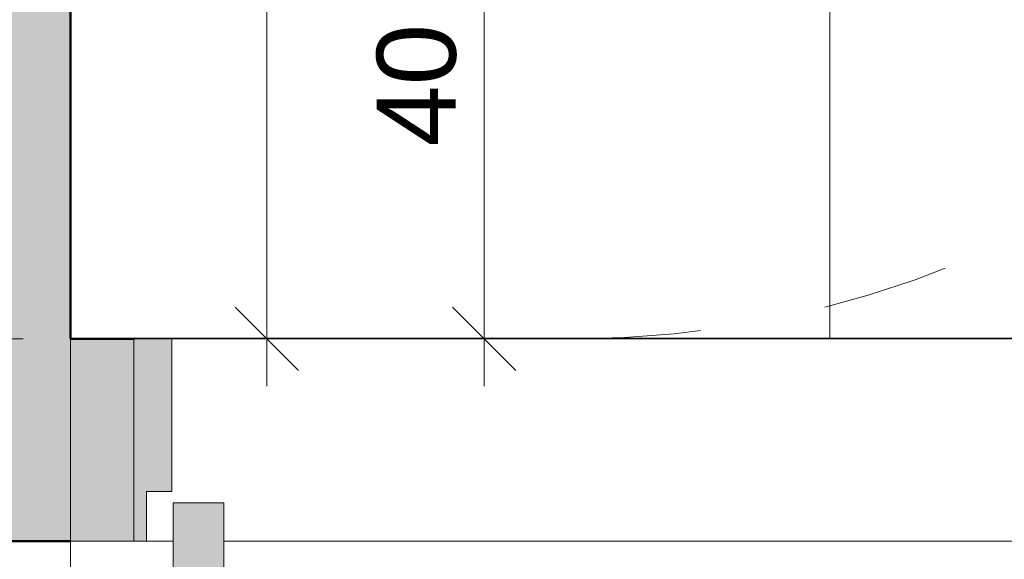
# Model space of a CAD drawing. Header units: metres. Extents: x -0.3 to 27.4, y -15.2 to 9.8.
# Tile 3 of 32: x 11.417 to 12.195, y -14.289 to -13.863. Entities that reach past the tile are written whole.
import ezdxf

# ---------------------------------------------------------------- set-up
doc = ezdxf.new("R2010")
doc.units = ezdxf.units.M
doc.linetypes.add('Projeção', pattern=[0.00396875, 0.00238125, -0.0015875])
for name, color, linetype, lineweight in [('A-ANNO-DIMS', 7, 'Continuous', 9), ('A-ANNO-DIMS-25', 7, 'Continuous', 9), ('A-DETL-GENF', 7, 'Continuous', 5), ('A-DOOR', 7, 'Continuous', 5), ('A-FLOR-OVHD', 7, 'Projeção', 5), ('A-FLOR-PATT', 7, 'Continuous', 5), ('A-WALL-PATT', 7, 'Continuous', 5), ('I-WALL', 7, 'Continuous', 5)]:
    doc.layers.add(name, color=color, linetype=linetype, lineweight=lineweight)
doc.layers.add('A-DETL', color=7, linetype='Continuous', lineweight=5, true_color=0x00a600)
doc.styles.add('Arial_5', font='arial.ttf', dxfattribs={"height": 0.0625})
doc.dimstyles.new('Com_linha__ref__contínua__-_Cor_Vermelha_Arial_2_5mm', dxfattribs={"dimscale": 0.3048, "dimtxt": 0.06376621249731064, "dimasz": 0.1640419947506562, "dimexe": 0.1230314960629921, "dimexo": 0.1230314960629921, "dimgap": 0.01230314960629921, "dimtad": 1, "dimdec": 1, "dimlfac": 100, "dimrnd": 0.09999999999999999, "dimdsep": 46, "dimtxsty": 'Arial_5', "dimblk1": 'OBLIQUE', "dimblk2": 'OBLIQUE', "dimsah": 1, "dimcen": 0.09, "dimdle": 0.1230314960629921, "dimazin": 0, "dimtfac": 1, "dimtdec": 4, "dimtix": 1, "dimtmove": 0, "dimatfit": 3, "dimfxl": 1, "dimtvp": 1, "dimtolj": 1, "dimtzin": 0, "dimarcsym": 2})

# ---------------------------------------------------------------- blocks, each defined once
blk = doc.blocks.new('PORTA DE GIRO L_057-ELEV_50')
at = {"layer": 'A-DOOR'}
blk.add_line((0.419999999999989, -0.07999999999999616), (-0.4200000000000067, -0.07999999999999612), dxfattribs=at)
blk = doc.blocks.new('Linha de interrupção - Linha de interrupção-V3-ELEV_5')
at = {"layer": 'A-DETL-GENF'}
for p, q in [((-2.574293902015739, -4.585265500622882e-15), (-2.785300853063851, -4.585265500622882e-15)), ((-2.543193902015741, -4.585265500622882e-15), (-2.564293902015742, -4.585265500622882e-15)), ((-1.684293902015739, -4.585265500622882e-15), (-2.503193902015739, -4.585265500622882e-15))]:
    blk.add_line(p, q, dxfattribs=at)
blk = doc.blocks.new('DIMBLOCK8-ELEV_5')
at = {"layer": 'A-ANNO-DIMS-25', "color": 242, "true_color": 0xbd2b2e, "transparency": 16777216}
for p, q in [((11.78366288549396, -13.71504159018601), (11.75866288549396, -13.69004159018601)), ((11.78366288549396, -13.71504159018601), (11.74616288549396, -13.71504159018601)), ((11.78366288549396, -13.71504159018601), (11.78366288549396, -14.15254159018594)), ((11.78366288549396, -13.71504159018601), (11.80866288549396, -13.74004159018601)), ((11.78366288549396, -13.71504159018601), (12.73923211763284, -13.71504159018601)), ((11.78366288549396, -14.11504159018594), (11.75866288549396, -14.09004159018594)), ((11.78366288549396, -14.11504159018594), (11.78151822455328, -14.11504159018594)), ((11.78366288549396, -14.11504159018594), (11.80866288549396, -14.14004159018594)), ((11.78366288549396, -14.11504159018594), (11.82116288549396, -14.11504159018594))]:
    blk.add_line(p, q, dxfattribs=at)
at = {"layer": 'A-ANNO-DIMS-25', "color": 0, "transparency": 16777216, "insert": (11.69877353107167, -13.96311150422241), "char_height": 0.0625, "width": 0.115367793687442, "attachment_point": 1, "rotation": 90, "line_spacing_factor": 0.9417779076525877, "style": 'Arial_5'}
blk.add_mtext('40', dxfattribs=at)
blk = doc.blocks.new('_Oblique')
at = {"color": 0, "linetype": 'ByBlock', "lineweight": -2}
blk.add_line((-0.5, -0.5), (0.5, 0.5), dxfattribs=at)
blk = doc.blocks.new('DIMBLOCK10-ELEV_5')
at = {"layer": 'A-ANNO-DIMS-25', "color": 242, "true_color": 0xbd2b2e, "transparency": 16777216}
for p, q in [((11.61188612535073, -13.31504159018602), (11.58688612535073, -13.29004159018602)), ((11.61188612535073, -13.31504159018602), (11.57438612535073, -13.31504159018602)), ((11.61188612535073, -13.31504159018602), (11.61188612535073, -14.15254159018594)), ((11.61188612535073, -13.31504159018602), (11.63688612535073, -13.34004159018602)), ((11.61188612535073, -13.31504159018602), (12.56917995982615, -13.31504159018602)), ((11.61188612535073, -14.11504159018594), (11.58688612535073, -14.09004159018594)), ((11.61188612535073, -14.11504159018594), (11.60974146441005, -14.11504159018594)), ((11.61188612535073, -14.11504159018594), (11.63688612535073, -14.14004159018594)), ((11.61188612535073, -14.11504159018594), (11.64938612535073, -14.11504159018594))]:
    blk.add_line(p, q, dxfattribs=at)
at = {"layer": 'A-ANNO-DIMS-25', "color": 0, "transparency": 16777216, "insert": (11.52699677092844, -13.76311150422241), "char_height": 0.0625, "width": 0.115367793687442, "attachment_point": 1, "rotation": 90, "line_spacing_factor": 0.9417779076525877, "style": 'Arial_5'}
blk.add_mtext('80', dxfattribs=at)
blk = doc.blocks.new('DIMBLOCK11-ELEV_5')
at = {"layer": 'A-ANNO-DIMS-25', "color": 242, "true_color": 0xbd2b2e, "transparency": 16777216}
for p, q in [((11.07402532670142, -11.99504159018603), (11.04902532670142, -11.97004159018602)), ((11.07402532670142, -11.99504159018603), (11.03652532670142, -11.99504159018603)), ((11.07402532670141, -14.15254159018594), (11.07402532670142, -11.99504159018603)), ((11.07402532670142, -11.99504159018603), (11.09902532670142, -12.02004159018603)), ((11.07402532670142, -11.99504159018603), (11.2586507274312, -11.99504159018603)), ((11.07402532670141, -14.11504159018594), (11.04902532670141, -14.09004159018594)), ((11.07402532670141, -14.11504159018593), (11.03652532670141, -14.11504159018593)), ((11.07402532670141, -14.11504159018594), (11.09902532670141, -14.14004159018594)), ((11.07402532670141, -14.11504159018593), (11.41927995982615, -14.11504159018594))]:
    blk.add_line(p, q, dxfattribs=at)
at = {"layer": 'A-ANNO-DIMS-25', "color": 0, "transparency": 16777216, "insert": (10.98913597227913, -13.12714646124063), "char_height": 0.0625, "width": 0.173051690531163, "attachment_point": 1, "rotation": 90, "line_spacing_factor": 0.9417779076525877, "style": 'Arial_5'}
blk.add_mtext('212', dxfattribs=at)
blk = doc.blocks.new('DIMBLOCK15-ELEV_5')
at = {"layer": 'A-ANNO-DIMS-25', "color": 242, "true_color": 0xbd2b2e, "transparency": 16777216}
for p, q in [((12.40677995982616, -14.62727680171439), (12.40677995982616, -14.27293396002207)), ((11.50677995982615, -14.62727680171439), (11.50677995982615, -14.39228222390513)), ((11.50677995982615, -14.62727680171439), (11.53177995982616, -14.60227680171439)), ((12.40677995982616, -14.62727680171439), (12.43177995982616, -14.60227680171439)), ((11.50677995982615, -14.62727680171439), (11.48177995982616, -14.65227680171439)), ((11.50677995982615, -14.62727680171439), (12.44427995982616, -14.62727680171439)), ((11.50677995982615, -14.62727680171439), (11.50677995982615, -14.66477680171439)), ((12.40677995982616, -14.62727680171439), (12.38177995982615, -14.65227680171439)), ((12.40677995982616, -14.62727680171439), (12.40677995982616, -14.66477680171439))]:
    blk.add_line(p, q, dxfattribs=at)
at = {"layer": 'A-ANNO-DIMS-25', "color": 0, "transparency": 16777216, "insert": (11.90871004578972, -14.5423874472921), "char_height": 0.0625, "width": 0.115367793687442, "attachment_point": 1, "line_spacing_factor": 0.9417779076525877, "style": 'Arial_5'}
blk.add_mtext('90', dxfattribs=at)
blk = doc.blocks.new('DIMBLOCK16-ELEV_5')
at = {"layer": 'A-ANNO-DIMS-25', "color": 242, "true_color": 0xbd2b2e, "transparency": 16777216}
for p, q in [((11.45677995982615, -15.18777190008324), (11.45677995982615, -14.10129935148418)), ((12.40677995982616, -15.18777190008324), (12.40677995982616, -14.53429670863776)), ((11.45677995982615, -15.18777190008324), (11.48177995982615, -15.16277190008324)), ((12.40677995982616, -15.18777190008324), (12.43177995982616, -15.16277190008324)), ((11.41927995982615, -15.18777190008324), (12.44427995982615, -15.18777190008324)), ((11.45677995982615, -15.18777190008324), (11.43177995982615, -15.21277190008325)), ((11.45677995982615, -15.18777190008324), (11.45677995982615, -15.22527190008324)), ((12.40677995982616, -15.18777190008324), (12.38177995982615, -15.21277190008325)), ((12.40677995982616, -15.18777190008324), (12.40677995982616, -15.22527190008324))]:
    blk.add_line(p, q, dxfattribs=at)
at = {"layer": 'A-ANNO-DIMS-25', "color": 0, "transparency": 16777216, "insert": (11.88371004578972, -15.10288254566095), "char_height": 0.0625, "width": 0.115367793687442, "attachment_point": 1, "line_spacing_factor": 0.9417779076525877, "style": 'Arial_5'}
blk.add_mtext('95', dxfattribs=at)
blk = doc.blocks.new('DIMBLOCK17-ELEV_5')
at = {"layer": 'A-ANNO-DIMS-25', "color": 242, "true_color": 0xbd2b2e, "transparency": 16777216}
for p, q in [((10.874425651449, -11.35754159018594), (10.87442565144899, -14.15254159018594)), ((10.874425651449, -11.39504159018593), (10.849425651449, -11.37004159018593)), ((10.874425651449, -11.39504159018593), (10.836925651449, -11.39504159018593)), ((10.874425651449, -11.39504159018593), (10.899425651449, -11.42004159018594)), ((10.874425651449, -11.39504159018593), (11.2586507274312, -11.39504159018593)), ((10.87442565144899, -14.11504159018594), (10.84942565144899, -14.09004159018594)), ((10.87442565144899, -14.11504159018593), (10.83692565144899, -14.11504159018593)), ((10.87442565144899, -14.11504159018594), (10.89942565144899, -14.14004159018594)), ((10.87442565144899, -14.11504159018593), (11.41927995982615, -14.11504159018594))]:
    blk.add_line(p, q, dxfattribs=at)
at = {"layer": 'A-ANNO-DIMS-25', "color": 0, "transparency": 16777216, "insert": (10.7895362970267, -12.82714646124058), "char_height": 0.0625, "width": 0.173051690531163, "attachment_point": 1, "rotation": 90, "line_spacing_factor": 0.9417779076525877, "style": 'Arial_5'}
blk.add_mtext('272', dxfattribs=at)

msp = doc.modelspace()

# ---------------------------------------------------------------- hatches: boundary and pattern name
at = {"layer": 'A-DETL-GENF', "true_color": 0xffffff}
h = msp.add_hatch(color=7, dxfattribs=at)
h.paths.add_polyline_path([(11.53787995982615, -15.12917371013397), (11.57787995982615, -15.12917371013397), (11.57787995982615, -14.24472028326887), (11.53787995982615, -14.24472028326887), (11.53787995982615, -15.08917371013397)])
h.paths.add_polyline_path([(12.39677995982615, -14.27504159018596), (12.40677995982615, -14.27504159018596), (12.40677995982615, -14.11504159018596), (12.37677995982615, -14.11504159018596), (12.37677995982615, -14.24504159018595), (12.39677995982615, -14.24504159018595)])
h.paths.add_polyline_path([(11.50677995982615, -14.27504159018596), (11.51677995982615, -14.27504159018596), (11.51677995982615, -14.2357804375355), (11.53677995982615, -14.2357804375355), (11.53677995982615, -14.11504159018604), (11.50677995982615, -14.11504159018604), (11.50677995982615, -14.2357804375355)])
at = {"layer": 'A-FLOR-PATT', "true_color": 0x787878}
h = msp.add_hatch(dxfattribs=at)
h.set_pattern_fill('FP_2', color=8, style=0, pattern_type=2)
h.set_pattern_definition([(270, (12.05636809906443, -12.915), (0.6, 3.673940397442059e-17), []), (0, (12.05636809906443, -12.915), (0, 0.6), [])])
h.paths.add_polyline_path([(11.45677995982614, -14.11504159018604), (12.60667995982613, -14.11504159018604), (12.60667995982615, -13.31504159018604), (13.05667995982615, -13.31504159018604), (13.05667995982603, -13.05354159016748), (13.04820720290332, -13.05309755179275), (13.04619750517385, -13.05226510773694), (13.04546190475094, -13.05099101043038), (13.04536506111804, -13.05025541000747), (13.04367995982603, -13.0328602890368), (13.04187995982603, -13.0310602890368), (13.04187995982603, -13.03004159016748), (13.02467995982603, -13.03004159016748), (13.00759790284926, -13.02779269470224), (12.99167995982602, -13.02119926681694), (12.97801091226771, -13.01071063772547), (12.96752228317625, -12.99704159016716), (12.96091805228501, -12.98104159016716), (12.95867995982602, -12.96404159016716), (12.95867995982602, -12.89921974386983), (12.9446919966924, -12.89921974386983), (12.93674031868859, -12.89837374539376), (12.92914464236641, -12.89587362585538), (12.92224503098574, -12.89183131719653), (12.91635038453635, -12.88642779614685), (12.91172461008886, -12.87990498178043), (12.90913241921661, -12.87422538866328), (12.90751063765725, -12.86819653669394), (12.90539652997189, -12.8526671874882), (12.85667995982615, -12.8526671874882), (12.85667995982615, -12.84177918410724), (12.84416031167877, -12.84565409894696), (12.75574427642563, -12.87746639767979), (12.72362778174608, -12.88774352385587), (12.6871214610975, -12.89547069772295), (12.64984256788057, -12.89711532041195), (12.62186366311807, -12.89452592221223), (12.59462493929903, -12.88905754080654), (12.56812639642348, -12.88071017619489), (12.54236803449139, -12.86948382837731), (12.52042251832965, -12.85693669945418), (12.50016038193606, -12.84230401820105), (12.4815816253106, -12.8255857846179), (12.46468624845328, -12.80678199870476), (12.446943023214, -12.77891334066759), (12.43575861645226, -12.74782647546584), (12.43167995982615, -12.71504159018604), (12.43575861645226, -12.68225670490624), (12.446943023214, -12.65116983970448), (12.46468624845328, -12.62330118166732), (12.4815816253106, -12.60449739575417), (12.50016038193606, -12.58777916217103), (12.52042251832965, -12.5731464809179), (12.54236803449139, -12.56059935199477), (12.56812639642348, -12.54937300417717), (12.59462493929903, -12.54102563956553), (12.62186366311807, -12.53555725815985), (12.64984256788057, -12.53296785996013), (12.6871214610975, -12.53461248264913), (12.72362778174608, -12.54233965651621), (12.75574427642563, -12.55261678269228), (12.84415755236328, -12.58442816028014), (12.85667995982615, -12.58830397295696), (12.85667995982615, -12.57596588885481), (12.90559394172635, -12.57596588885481), (12.90751063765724, -12.56188664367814), (12.90913241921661, -12.5558577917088), (12.91172461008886, -12.55017819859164), (12.91635038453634, -12.54365538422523), (12.92224503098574, -12.53825186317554), (12.9291446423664, -12.53420955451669), (12.93674031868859, -12.53170943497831), (12.9446919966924, -12.53086343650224), (12.95867995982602, -12.53086343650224), (12.95867995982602, -12.36204159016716), (12.96092885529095, -12.3449595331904), (12.96752228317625, -12.32904159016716), (12.97801091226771, -12.31537254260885), (12.99167995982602, -12.30488391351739), (13.00767995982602, -12.29827968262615), (13.02467995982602, -12.29604159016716), (13.04187995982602, -12.29604159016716), (13.04187995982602, -12.29502289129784), (13.043680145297, -12.29322097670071), (13.0450125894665, -12.27653625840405), (13.04468096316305, -12.27533460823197), (13.04461731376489, -12.26604159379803), (13.04370417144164, -12.26604159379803), (13.04220992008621, -12.26501378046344), (13.04184434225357, -12.26404153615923), (13.04168095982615, -12.25538195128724), (13.04168095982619, -12.25139158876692), (12.98355499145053, -12.25117521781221), (12.97366970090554, -12.24953171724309), (12.96582143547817, -12.24756426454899), (12.95884470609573, -12.24348519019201), (12.9550308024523, -12.24111928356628), (12.94753885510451, -12.24066302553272), (12.94295356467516, -12.23850723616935), (12.94002537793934, -12.23607768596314), (12.9378235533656, -12.23320821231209), (12.93622514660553, -12.22934931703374), (12.93567995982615, -12.22520821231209), (12.93575922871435, -12.21225062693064), (12.93570473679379, -12.18579381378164), (12.93567995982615, -12.15676950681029), (12.93567995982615, -11.90938851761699), (12.89526080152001, -11.90903450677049), (12.89148488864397, -11.91483308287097), (12.88660564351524, -11.91961244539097), (12.8808626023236, -11.9231379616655), (12.87453770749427, -11.92523655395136), (12.86794146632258, -11.92580519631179), (12.85979441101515, -11.92542998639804), (12.85270515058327, -11.92418165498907), (12.84611238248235, -11.92116263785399), (12.84039924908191, -11.91654838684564), (12.83589777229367, -11.91060706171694), (12.83286955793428, -11.90368394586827), (12.83149059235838, -11.89618138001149), (12.83184101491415, -11.88853537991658), (12.83390046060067, -11.88119029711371), (12.83754924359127, -11.87457299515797), (12.84168645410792, -11.87004159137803), (12.25652671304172, -11.87002616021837), (12.24567944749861, -11.86870184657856), (12.2366833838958, -11.86577277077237), (12.22839911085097, -11.8612000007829), (12.22119731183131, -11.8552376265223), (12.21510990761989, -11.84782010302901), (12.21029447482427, -11.83853314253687), (12.20764412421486, -11.82979610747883), (12.20668338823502, -11.81870666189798), (12.20668338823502, -11.53004159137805), (12.20802313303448, -11.51903765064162), (12.21048941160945, -11.51090741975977), (12.21515848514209, -11.50220388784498), (12.22218079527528, -11.4939864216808), (12.22978236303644, -11.48799908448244), (12.23819183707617, -11.48365267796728), (12.24692887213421, -11.48100232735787), (12.25668338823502, -11.48004159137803), (12.34170574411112, -11.48004159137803), (12.34170574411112, -11.46699756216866), (12.33628985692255, -11.46699756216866), (12.33628985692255, -11.4039054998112), (12.33443338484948, -11.4039054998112), (12.33443338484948, -11.39504159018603), (12.24617775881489, -11.39504159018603), (12.24574043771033, -11.40347236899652), (12.24491326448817, -11.40538971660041), (12.24436603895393, -11.40584094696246), (12.24303532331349, -11.40630282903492), (12.22578692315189, -11.40800209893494), (12.22546257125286, -11.40984159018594), (12.22268787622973, -11.40984159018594), (12.22272152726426, -11.47702902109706), (12.22204236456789, -11.48148802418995), (12.22057310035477, -11.4850278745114), (12.21802778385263, -11.48834022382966), (12.2147105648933, -11.49088115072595), (12.21048941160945, -11.49252379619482), (12.20673232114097, -11.49302046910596), (12.20258022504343, -11.49247306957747), (12.1987200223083, -11.49087260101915), (12.19540682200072, -11.48832813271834), (12.19286549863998, -11.48501306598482), (12.19120163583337, -11.48064381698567), (12.19072376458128, -11.47701192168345), (12.19068787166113, -11.40984159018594), (12.18789734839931, -11.40984159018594), (12.18737149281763, -11.40798268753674), (12.17033666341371, -11.40634167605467), (12.16845774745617, -11.40543057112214), (12.16803114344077, -11.40486393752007), (12.1676285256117, -11.40351410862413), (12.16717995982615, -11.39504159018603), (11.45677995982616, -11.39504159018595), (11.45677995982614, -13.69341880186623)])
h.paths.add_polyline_path([(11.59066497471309, -13.71156976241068), (11.58688695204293, -13.71107237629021), (11.58336639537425, -13.70961411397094), (11.58034322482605, -13.70729435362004), (11.57802346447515, -13.70427118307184), (11.57656520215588, -13.70075062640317), (11.57606781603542, -13.696972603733), (11.57606781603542, -13.66616171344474), (11.54993041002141, -13.67493643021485), (11.54993041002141, -13.34523218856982), (11.52686748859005, -13.31719080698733), (11.52056116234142, -13.29234970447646), (11.53152417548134, -13.24359266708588), (11.54225860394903, -13.23845344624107), (11.5486190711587, -13.24763276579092), (11.55825928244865, -13.16522114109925), (11.57606781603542, -13.16522114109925), (11.57606781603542, -13.13358230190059), (11.57656520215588, -13.12980427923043), (11.57823821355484, -13.12600385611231), (11.58034322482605, -13.12326055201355), (11.58336639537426, -13.12094079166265), (11.58688695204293, -13.11948252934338), (11.59066497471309, -13.11898514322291), (11.59525156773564, -13.11981745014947), (11.59796355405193, -13.12094079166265), (11.60098672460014, -13.12326055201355), (11.60330648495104, -13.12628372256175), (11.60476474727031, -13.12980427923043), (11.60526213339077, -13.13358230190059), (11.60526213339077, -13.33292785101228), (11.62207815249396, -13.34936286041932), (11.62457273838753, -13.34792153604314), (11.62457273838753, -12.97911066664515), (11.59515702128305, -12.97911066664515), (11.59882712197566, -13.06174039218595), (11.59862624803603, -13.06411409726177), (11.5973686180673, -13.06760021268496), (11.59515702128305, -13.07072183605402), (11.59241937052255, -13.07303229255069), (11.5890650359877, -13.07460806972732), (11.58541715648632, -13.07526198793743), (11.58172432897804, -13.07494948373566), (11.57823821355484, -13.07369185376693), (11.57519638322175, -13.07157480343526), (11.57280613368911, -13.06874260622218), (11.57123035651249, -13.06538827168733), (11.5705150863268, -13.06042126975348), (11.56673335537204, -12.97911066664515), (11.56396919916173, -12.97911066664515), (11.56551443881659, -12.94527702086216), (11.63452489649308, -12.94875998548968), (11.62446607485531, -12.7489410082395), (11.61643730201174, -12.7370063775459), (11.6171497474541, -12.64252869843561), (11.67880009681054, -12.64500227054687), (11.68950329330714, -12.63846385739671), (11.68491219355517, -12.58957020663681), (11.700795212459, -12.5328701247), (11.7138142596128, -12.52033048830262), (11.72483962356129, -12.51992629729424), (11.74245241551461, -12.53334016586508), (11.75758118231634, -12.55260092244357), (11.7745791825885, -12.60856705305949), (11.77169107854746, -12.66775785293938), (11.795710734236, -12.72428619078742), (11.80356460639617, -12.78097687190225), (11.79206908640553, -12.84335808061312), (11.79351188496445, -12.84720890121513), (11.79351188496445, -12.91601770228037), (11.78854845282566, -12.97362192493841), (11.82521245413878, -13.05820124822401), (11.8769355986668, -13.0584933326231), (11.88535742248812, -13.00891251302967), (11.89021087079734, -12.95980804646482), (11.90017933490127, -12.92636046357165), (11.90364546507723, -12.92445749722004), (11.90784131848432, -12.80892639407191), (11.91384410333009, -12.74859715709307), (11.91865249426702, -12.73575204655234), (11.91490286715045, -12.68627844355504), (11.91535638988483, -12.65457006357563), (11.91892554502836, -12.64699174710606), (11.94103525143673, -12.64564120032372), (11.93947774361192, -12.64268329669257), (11.94025229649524, -12.61466821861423), (11.95761111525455, -12.56059327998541), (11.97286159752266, -12.53904624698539), (11.9874750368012, -12.53522033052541), (12.00980901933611, -12.54802075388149), (12.02620580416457, -12.57705243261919), (12.03214144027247, -12.62346626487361), (12.03071944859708, -12.64016294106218), (12.0814411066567, -12.63706466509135), (12.07854329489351, -12.68142820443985), (12.08066075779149, -12.74467890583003), (12.07904909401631, -12.7454725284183), (12.06879475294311, -12.94917550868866), (12.10960440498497, -12.94917550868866), (12.10960440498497, -12.94561205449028), (12.11008813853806, -12.941937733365), (12.11150637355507, -12.9385138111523), (12.11376245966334, -12.93557362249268), (12.11670264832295, -12.93331753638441), (12.12012657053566, -12.9318993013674), (12.12380089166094, -12.93141556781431), (12.12747521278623, -12.9318993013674), (12.13089913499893, -12.93331753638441), (12.13383932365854, -12.93557362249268), (12.13609540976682, -12.9385138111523), (12.13751364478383, -12.941937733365), (12.13799737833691, -12.94561205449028), (12.13799737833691, -12.94917550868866), (12.14510082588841, -12.94917550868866), (12.14488810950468, -12.97911066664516), (12.13751364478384, -13.06589360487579), (12.13609540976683, -13.06931752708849), (12.13383932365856, -13.07225771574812), (12.13089913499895, -13.0745138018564), (12.12747521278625, -13.07593203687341), (12.12380089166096, -13.0764157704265), (12.12012657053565, -13.07593203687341), (12.11670264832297, -13.07451380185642), (12.11376245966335, -13.07225771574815), (12.11150637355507, -13.06931752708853), (12.11008813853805, -13.06589360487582), (12.10960440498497, -13.0622192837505), (12.10960440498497, -12.97911066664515), (12.07876782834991, -12.97911066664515), (12.07876782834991, -13.32970545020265), (12.10797076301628, -13.34171854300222), (12.10797076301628, -13.130518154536), (12.10846814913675, -13.12674013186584), (12.10992641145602, -13.12321957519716), (12.11224617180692, -13.12019640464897), (12.11526934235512, -13.11787664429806), (12.1187898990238, -13.1164183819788), (12.12256792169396, -13.11592099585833), (12.12634594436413, -13.1164183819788), (12.1298665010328, -13.11787664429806), (12.13288967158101, -13.12019640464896), (12.13520943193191, -13.12321957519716), (12.13666769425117, -13.12674013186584), (12.13716508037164, -13.130518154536), (12.13716508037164, -13.16440122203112), (12.16269284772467, -13.16440122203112), (12.17817020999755, -13.21672009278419), (12.18652785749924, -13.23455379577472), (12.19553515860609, -13.25079227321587), (12.20474893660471, -13.2510445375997), (12.21117267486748, -13.29681819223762), (12.19342979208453, -13.33291141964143), (12.19620631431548, -13.3475482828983), (12.18229247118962, -13.42975239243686), (12.17040870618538, -13.44611638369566), (12.16789126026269, -13.44718913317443), (12.16789126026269, -13.67778914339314), (12.13716508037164, -13.66614432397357), (12.13716508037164, -13.69390845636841), (12.13666769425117, -13.69768647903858), (12.13520943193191, -13.70120703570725), (12.13288967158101, -13.70423020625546), (12.1298665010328, -13.70654996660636), (12.12634594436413, -13.70800822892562), (12.12256792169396, -13.70850561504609), (12.1187898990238, -13.70800822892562), (12.11526934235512, -13.70654996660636), (12.11224617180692, -13.70423020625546), (12.10992641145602, -13.70120703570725), (12.10846814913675, -13.69768647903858), (12.10797076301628, -13.69341880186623), (12.10797076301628, -13.44081794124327), (12.07454202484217, -13.42944788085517), (12.0808844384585, -13.49961535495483), (12.0808844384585, -13.60879296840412), (12.05283299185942, -13.60879296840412), (12.05283299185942, -13.49961535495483), (12.05668013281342, -13.45583673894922), (11.9972147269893, -13.47327882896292), (11.92400698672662, -13.48611204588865), (11.84955465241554, -13.49022373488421), (11.74501031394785, -13.47890839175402), (11.67446823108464, -13.4542362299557), (11.65055249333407, -13.45883112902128), (11.65055249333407, -13.49961535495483), (11.6562925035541, -13.49961535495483), (11.6562925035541, -13.60879296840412), (11.62824105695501, -13.60879296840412), (11.62824105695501, -13.49961535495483), (11.63597047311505, -13.46163275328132), (11.62707214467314, -13.46334237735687), (11.60526213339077, -13.45654752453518), (11.60526213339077, -13.696972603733), (11.60476474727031, -13.70075062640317), (11.60330648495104, -13.70427118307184), (11.60098672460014, -13.70729435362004), (11.59796355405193, -13.70961411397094), (11.59444299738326, -13.71107237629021)])
h.paths.add_polyline_path([(13.05317995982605, -13.16004159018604), (13.05317995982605, -13.15654159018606), (13.04397995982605, -13.15654159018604), (13.04397995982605, -13.14604159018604), (13.03863715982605, -13.14604159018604), (13.03863715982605, -13.15204157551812), (13.02912995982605, -13.15275960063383), (13.01962275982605, -13.15204157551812), (13.01962275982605, -13.14604159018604), (13.00717995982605, -13.14604159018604), (13.00717995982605, -13.14254159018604), (13.00962995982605, -13.14254159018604), (13.00962995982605, -13.14054159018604), (13.01007995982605, -13.13957656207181), (13.01007995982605, -13.13091362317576), (12.36753061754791, -13.13091362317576), (12.36375590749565, -13.13045531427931), (12.36017754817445, -13.12909824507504), (12.35702793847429, -13.1269242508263), (12.3544901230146, -13.12405967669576), (12.35271159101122, -13.12067100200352), (12.35179570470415, -13.11695516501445), (12.35179569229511, -13.11312811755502), (12.35271159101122, -13.10941220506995), (12.3544901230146, -13.10602352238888), (12.35702793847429, -13.1031589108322), (12.36017754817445, -13.10098492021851), (12.36375590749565, -13.0996278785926), (12.3675550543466, -13.09916659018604), (13.01007995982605, -13.09916659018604), (13.01007995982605, -13.09068425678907), (13.00962995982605, -13.09004159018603), (13.00962995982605, -13.08754159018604), (13.00717995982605, -13.08754159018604), (13.00717995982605, -13.08404159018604), (13.02094667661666, -13.08399664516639), (13.01962275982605, -13.08374157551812), (13.01984991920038, -13.07704157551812), (13.02094667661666, -13.07704157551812), (13.02179361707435, -13.07476223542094), (13.02288162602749, -13.07414736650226), (13.02412995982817, -13.07404460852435), (13.02412995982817, -13.07284159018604), (13.02562995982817, -13.07134159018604), (13.03262995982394, -13.07134159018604), (13.03412995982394, -13.07284159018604), (13.03412995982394, -13.07408829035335), (13.03537829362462, -13.07414736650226), (13.03656167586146, -13.07487407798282), (13.03687453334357, -13.07524096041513), (13.03738704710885, -13.07704157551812), (13.03863715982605, -13.07704157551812), (13.03863715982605, -13.08374157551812), (13.03863715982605, -13.08403018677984), (13.04398462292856, -13.08403018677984), (13.04398462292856, -13.07354159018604), (13.05317995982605, -13.07354159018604), (13.05317995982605, -13.07004159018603), (13.05662323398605, -13.07004159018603), (13.05662323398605, -13.16004159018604)])
h.paths.add_polyline_path([(13.04187995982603, -12.99804159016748), (13.04187995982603, -12.99702116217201), (13.043680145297, -12.99522097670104), (13.04573990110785, -12.97634232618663), (13.04672811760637, -12.97535410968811), (13.04807804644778, -12.97499239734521), (13.05667995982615, -12.97454159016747), (13.05667995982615, -12.35154159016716), (13.04672811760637, -12.35072907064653), (13.04573990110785, -12.34974085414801), (13.04537818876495, -12.34839092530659), (13.043680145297, -12.3308622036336), (13.04187995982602, -12.32906201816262), (13.04187995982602, -12.32804159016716), (13.02467995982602, -12.32804159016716), (13.01588011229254, -12.32920011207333), (13.00767995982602, -12.33259672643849), (13.00063832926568, -12.33799995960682), (12.99523509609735, -12.34504159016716), (12.9918384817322, -12.35324174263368), (12.99067995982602, -12.36204159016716), (12.99067995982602, -12.53086343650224), (13.02744455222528, -12.53086343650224), (13.03468770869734, -12.5318170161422), (13.04143725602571, -12.53461277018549), (13.04723322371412, -12.53906017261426), (13.0516806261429, -12.54485614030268), (13.05447638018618, -12.55160568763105), (13.05542995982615, -12.55884884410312), (13.05542995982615, -12.87123433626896), (13.05447638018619, -12.87847749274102), (13.0516806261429, -12.88522704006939), (13.04723322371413, -12.89102300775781), (13.04143725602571, -12.89547041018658), (13.03468770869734, -12.89826616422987), (13.02744455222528, -12.89921974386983), (12.99067995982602, -12.89921974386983), (12.99067995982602, -12.96404159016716), (12.9918384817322, -12.97284143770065), (12.99529806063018, -12.98112364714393), (13.00063832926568, -12.98808322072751), (13.00767995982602, -12.99348645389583), (13.01588011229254, -12.99688306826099), (13.02467995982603, -12.99804159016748), (13.04085953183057, -12.99804159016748)])
h.paths.add_polyline_path([(13.05667995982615, -12.21129966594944), (13.05667979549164, -11.9350398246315), (13.03527263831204, -11.9335428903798), (13.03343198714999, -11.93294482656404), (13.0320875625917, -11.9315526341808), (13.03155410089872, -11.92969223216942), (13.03095416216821, -11.91506564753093), (13.03022839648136, -11.91380858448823), (13.02895280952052, -11.91303071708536), (13.02827964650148, -11.91289986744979), (13.00442161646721, -11.91110673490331), (13.00199184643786, -11.90979151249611), (12.98960380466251, -11.90979151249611), (12.98933621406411, -11.92703971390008), (12.98901838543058, -11.92745393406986), (12.98760418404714, -11.92803974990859), (12.97960544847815, -11.92777196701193), (12.97860541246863, -11.92603970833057), (12.97860541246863, -11.90976447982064), (12.96767995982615, -11.90979151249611), (12.96767876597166, -12.20923704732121), (13.04170732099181, -12.20920821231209), (13.04222354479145, -12.20729338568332), (13.0436541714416, -12.20640353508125), (13.04463096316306, -12.20640353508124), (13.04490738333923, -12.19432851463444), (13.04494782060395, -12.19367339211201), (13.0466160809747, -12.19234420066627), (13.04797421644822, -12.19172819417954), (13.05662995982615, -12.19172819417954), (13.05662995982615, -12.21129966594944)])
h.paths.add_polyline_path([(12.89630290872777, -11.88103763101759), (12.93567995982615, -11.8806932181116), (12.93567995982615, -11.59108321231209), (12.93658273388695, -11.57987747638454), (12.93839572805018, -11.57103192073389), (12.94060020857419, -11.56379602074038), (12.94517629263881, -11.55295575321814), (12.95389532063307, -11.53991611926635), (12.96098913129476, -11.53208322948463), (12.97217077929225, -11.52296899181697), (12.97989585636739, -11.51882549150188), (12.99262560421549, -11.51328670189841), (12.99786596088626, -11.51184136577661), (13.0055518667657, -11.51022490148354), (13.01755496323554, -11.50920819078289), (13.04174005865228, -11.50920819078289), (13.04206849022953, -11.50799557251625), (13.04184025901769, -11.50782829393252), (13.04222354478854, -11.50690296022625), (13.0436541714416, -11.50631037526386), (13.04463096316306, -11.50631037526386), (13.04463096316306, -11.49497828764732), (13.04619061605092, -11.49237382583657), (13.04797421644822, -11.49163503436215), (13.05662995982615, -11.49163503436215), (13.05662995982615, -11.55859507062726), (13.04797421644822, -11.55859507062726), (13.04549463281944, -11.55733690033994), (13.04463096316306, -11.55484474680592), (13.0445394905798, -11.54391972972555), (13.0436541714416, -11.54391972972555), (13.04207110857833, -11.54295913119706), (13.0420712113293, -11.54223258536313), (13.04163095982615, -11.54120819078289), (13.01707300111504, -11.5412762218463), (13.00367801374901, -11.5433122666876), (12.99444192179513, -11.54686022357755), (12.98716484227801, -11.55209807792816), (12.98224875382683, -11.55621018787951), (12.97451814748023, -11.56592346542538), (12.96982314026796, -11.57734789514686), (12.96767995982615, -11.59108321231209), (12.96767995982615, -11.76824989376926), (12.99134957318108, -11.76816392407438), (12.993961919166, -11.76854213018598), (12.99678157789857, -11.76982416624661), (12.99941980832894, -11.77192534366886), (13.00179084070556, -11.77477735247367), (13.00381759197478, -11.77828747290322), (13.00550998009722, -11.78234158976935), (13.0100838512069, -11.78234158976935), (13.01025753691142, -11.77544957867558), (13.01090688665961, -11.77511726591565), (13.01244738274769, -11.77507820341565), (13.01244757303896, -11.77018485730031), (13.01272203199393, -11.7695222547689), (13.01344196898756, -11.76922404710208), (13.02350314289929, -11.76922404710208), (13.02448222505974, -11.77020312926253), (13.02471660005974, -11.77507820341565), (13.02599916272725, -11.77507820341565), (13.02690355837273, -11.77609391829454), (13.02690355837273, -11.77963339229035), (13.05667963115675, -11.77963339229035), (13.05667995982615, -11.39504159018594), (12.77892653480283, -11.39504159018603), (12.77871312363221, -11.4039054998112), (12.77707006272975, -11.40390549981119), (12.77707006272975, -11.46699756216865), (12.77165417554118, -11.46699756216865), (12.77165417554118, -11.48004159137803), (12.85699777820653, -11.48007255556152), (12.867687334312, -11.48138133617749), (12.87668339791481, -11.48431041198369), (12.88496767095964, -11.48888318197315), (12.8921694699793, -11.49484555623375), (12.89825687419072, -11.50226307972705), (12.90307230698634, -11.51155004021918), (12.90572265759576, -11.52028707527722), (12.9066833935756, -11.53004159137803), (12.9066833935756, -11.82004159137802), (12.90534364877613, -11.83104553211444), (12.90287737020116, -11.83917576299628), (12.89820829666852, -11.84787929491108), (12.89187942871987, -11.85552766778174), (12.88374817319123, -11.86199656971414), (12.87952641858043, -11.86449724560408), (12.88342458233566, -11.86623556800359), (12.88850596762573, -11.86990977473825), (12.89298732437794, -11.87501030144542), (12.89582708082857, -11.88017263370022)])
h.paths.add_polyline_path([(12.96767995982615, -11.88041332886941), (12.97861598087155, -11.88017263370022), (12.97867357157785, -11.86352207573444), (12.98008781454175, -11.86210789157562), (12.9806054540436, -11.8620397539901), (12.98760418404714, -11.86203989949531), (12.98933621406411, -11.86303993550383), (12.98960414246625, -11.86403994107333), (12.98960380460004, -11.88029114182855), (13.00275438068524, -11.88004189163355), (13.0044216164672, -11.8789729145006), (13.00540076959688, -11.87877962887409), (13.02471660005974, -11.87717978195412), (13.02471660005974, -11.81997170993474), (13.02369845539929, -11.82098985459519), (13.01367634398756, -11.82095079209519), (13.01265819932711, -11.81993264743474), (13.01265819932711, -11.81505757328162), (13.01114126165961, -11.81505757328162), (13.01023686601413, -11.81404185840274), (13.0100838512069, -11.80774158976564), (13.0054341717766, -11.80793466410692), (13.00393165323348, -11.81176139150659), (13.00194584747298, -11.81524535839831), (12.99961612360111, -11.81808197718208), (12.99701705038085, -11.82018045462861), (12.994231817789, -11.82147362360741), (12.99105250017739, -11.82192173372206), (12.96767995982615, -11.82208479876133), (12.96767995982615, -11.88029114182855)])
h.paths.add_polyline_path([(13.03907306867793, -11.85627100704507), (13.05667979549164, -11.8550398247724), (13.05667963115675, -11.81044978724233), (13.03907306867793, -11.81044978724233), (13.03907306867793, -11.8550398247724)])
h.paths.add_polyline_path([(12.55667995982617, -11.84504159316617), (12.59088390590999, -11.84504159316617), (12.5947661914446, -11.84453048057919), (12.59838390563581, -11.8430319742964), (12.60149050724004, -11.84064819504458), (12.60387428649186, -11.83754159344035), (12.60537279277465, -11.83392387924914), (12.60588390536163, -11.83004159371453), (12.60537279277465, -11.82615930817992), (12.60387428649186, -11.82254159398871), (12.60149050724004, -11.81943499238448), (12.59838390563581, -11.81705121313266), (12.5947661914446, -11.81555270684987), (12.59088390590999, -11.81504159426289), (12.52294670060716, -11.81504159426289), (12.51906441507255, -11.81555270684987), (12.51544670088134, -11.81705121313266), (12.51234009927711, -11.81943499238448), (12.50995632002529, -11.82254159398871), (12.5084578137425, -11.82615930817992), (12.50794670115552, -11.83004159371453), (12.5084578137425, -11.83392387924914), (12.50995632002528, -11.83754159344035), (12.51234009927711, -11.84064819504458), (12.51544670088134, -11.8430319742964), (12.51906441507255, -11.84453048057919), (12.52294670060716, -11.84504159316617), (12.55409176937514, -11.84504159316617)])
h.paths.add_polyline_path([(12.44650978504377, -11.79501547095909), (12.4490979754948, -11.79467472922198), (12.45150978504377, -11.79367572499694), (12.45358085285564, -11.79208653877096), (12.45517003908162, -11.79001547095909), (12.45616904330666, -11.78760366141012), (12.45650978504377, -11.78501547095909), (12.45616904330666, -11.78242728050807), (12.45517003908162, -11.78001547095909), (12.45358085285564, -11.77794440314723), (12.45150978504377, -11.77635521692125), (12.4490979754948, -11.7753562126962), (12.44650978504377, -11.77501547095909), (12.44392159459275, -11.7753562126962), (12.44089890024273, -11.77682396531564), (12.4394387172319, -11.77794440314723), (12.43784953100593, -11.78001547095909), (12.43685052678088, -11.78242728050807), (12.43650978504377, -11.78501547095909), (12.43700379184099, -11.78797367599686), (12.43784953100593, -11.79001547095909), (12.4394387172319, -11.79208653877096), (12.44150978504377, -11.79367572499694), (12.44392159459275, -11.79467472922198)])
h.paths.add_polyline_path([(12.66685013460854, -11.79501547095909), (12.66943832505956, -11.79467472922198), (12.67185013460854, -11.79367572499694), (12.6739212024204, -11.79208653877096), (12.67551038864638, -11.79001547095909), (12.67650939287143, -11.78760366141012), (12.67685013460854, -11.78501547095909), (12.67650939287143, -11.78242728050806), (12.67551038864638, -11.78001547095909), (12.6739212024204, -11.77794440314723), (12.67185013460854, -11.77635521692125), (12.66943832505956, -11.7753562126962), (12.66685013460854, -11.7750154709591), (12.66426194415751, -11.7753562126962), (12.66185013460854, -11.77635521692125), (12.65977906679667, -11.77794440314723), (12.65818988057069, -11.78001547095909), (12.65719087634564, -11.78242728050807), (12.65685013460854, -11.78501547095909), (12.65734414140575, -11.78797367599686), (12.65818988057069, -11.79001547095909), (12.65977906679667, -11.79208653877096), (12.66185013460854, -11.79367572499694), (12.66426194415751, -11.79467472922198)])
h.paths.add_polyline_path([(12.86363407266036, -11.78432396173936), (12.86751635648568, -11.78381284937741), (12.87113406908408, -11.78231434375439), (12.87424066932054, -11.77993056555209), (12.87662444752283, -11.77682396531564), (12.87812295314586, -11.77320625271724), (12.8786340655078, -11.76932396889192), (12.8786340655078, -11.58093416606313), (12.87812295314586, -11.57705188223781), (12.87662444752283, -11.57343416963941), (12.87424066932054, -11.57032756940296), (12.87113406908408, -11.56794379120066), (12.86703615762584, -11.5663820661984), (12.86363407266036, -11.56593417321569), (12.85975178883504, -11.56644528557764), (12.85613407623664, -11.56794379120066), (12.85302747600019, -11.57032756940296), (12.85064369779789, -11.57343416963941), (12.84914519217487, -11.57705188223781), (12.84863407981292, -11.58093416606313), (12.84863407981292, -11.76932396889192), (12.84914519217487, -11.77320625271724), (12.85064369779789, -11.77682396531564), (12.85313812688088, -11.78001547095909), (12.85699777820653, -11.78267210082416), (12.85975178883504, -11.78381284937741)])
h.paths.add_polyline_path([(12.25168340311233, -11.78432396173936), (12.25652671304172, -11.78341477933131), (12.25918339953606, -11.78231434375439), (12.26228999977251, -11.77993056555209), (12.26467377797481, -11.77682396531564), (12.26617228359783, -11.77320625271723), (12.26668339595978, -11.76932396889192), (12.26668339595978, -11.58093416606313), (12.26617228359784, -11.57705188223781), (12.26467377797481, -11.57343416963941), (12.26217934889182, -11.57024266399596), (12.25918339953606, -11.56794379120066), (12.25556568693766, -11.56644528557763), (12.25168340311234, -11.56593417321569), (12.24780111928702, -11.56644528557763), (12.24418340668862, -11.56794379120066), (12.24107680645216, -11.57032756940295), (12.23869302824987, -11.57343416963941), (12.23719452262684, -11.57705188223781), (12.2366834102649, -11.58093416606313), (12.2366834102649, -11.76932396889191), (12.23719452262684, -11.77320625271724), (12.23869302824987, -11.77682396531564), (12.24107680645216, -11.77993056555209), (12.24418340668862, -11.78231434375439), (12.24780111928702, -11.78381284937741)])
h.paths.add_polyline_path([(12.55667995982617, -11.68501547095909), (12.55926815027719, -11.68467472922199), (12.56167995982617, -11.68367572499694), (12.56375102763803, -11.68208653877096), (12.56534021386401, -11.68001547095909), (12.56633921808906, -11.67760366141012), (12.56667995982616, -11.67501547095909), (12.56633921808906, -11.67242728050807), (12.56534021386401, -11.67001547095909), (12.56375102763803, -11.66794440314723), (12.56167995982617, -11.66635521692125), (12.55926815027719, -11.6653562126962), (12.55648048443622, -11.66504173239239), (12.55409176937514, -11.6653562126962), (12.55167995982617, -11.66635521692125), (12.5496088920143, -11.66794440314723), (12.54801970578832, -11.67001547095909), (12.54702070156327, -11.67242728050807), (12.54667995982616, -11.67501547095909), (12.54702070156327, -11.67760366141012), (12.54801970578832, -11.68001547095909), (12.5496088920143, -11.68208653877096), (12.55167995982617, -11.68367572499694), (12.55409176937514, -11.68467472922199)])
h.paths.add_polyline_path([(12.66685013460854, -11.68501547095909), (12.66943832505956, -11.68467472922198), (12.67185013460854, -11.68367572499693), (12.6739212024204, -11.68208653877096), (12.67551038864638, -11.68001547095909), (12.67650939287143, -11.67760366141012), (12.67685013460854, -11.67501547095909), (12.67650939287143, -11.67242728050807), (12.67551038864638, -11.67001547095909), (12.6739212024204, -11.66794440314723), (12.67185013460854, -11.66635521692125), (12.66943832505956, -11.6653562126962), (12.66665065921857, -11.66504173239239), (12.66426194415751, -11.6653562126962), (12.66185013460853, -11.66635521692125), (12.65977906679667, -11.66794440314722), (12.65818988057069, -11.67001547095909), (12.65719087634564, -11.67242728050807), (12.65685013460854, -11.67501547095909), (12.65719087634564, -11.67760366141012), (12.65818988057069, -11.68001547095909), (12.65977906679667, -11.68208653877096), (12.66185013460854, -11.68367572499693), (12.66426194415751, -11.68467472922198)])
h.paths.add_polyline_path([(12.44650978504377, -11.68501547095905), (12.4490979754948, -11.68467472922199), (12.45150978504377, -11.68367572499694), (12.45358085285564, -11.68208653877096), (12.45517003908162, -11.68001547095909), (12.45616904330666, -11.67760366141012), (12.45650978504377, -11.67501547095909), (12.45616904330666, -11.67242728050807), (12.45517003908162, -11.67001547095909), (12.45358085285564, -11.66794440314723), (12.45150978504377, -11.66635521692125), (12.4490979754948, -11.6653562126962), (12.44631030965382, -11.66504173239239), (12.44392159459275, -11.6653562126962), (12.44150978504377, -11.66635521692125), (12.4394387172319, -11.66794440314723), (12.43784953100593, -11.67001547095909), (12.43685052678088, -11.67242728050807), (12.43650978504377, -11.67501547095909), (12.43685052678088, -11.67760366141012), (12.43784953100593, -11.68001547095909), (12.4394387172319, -11.68208653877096), (12.44150978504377, -11.68367572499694), (12.44392159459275, -11.68467472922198)])
h.paths.add_polyline_path([(12.55667995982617, -11.57524266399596), (12.55926815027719, -11.57490192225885), (12.56167995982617, -11.5739029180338), (12.56375102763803, -11.57231373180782), (12.56534021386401, -11.57024266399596), (12.56633921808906, -11.56783085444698), (12.56667995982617, -11.56524266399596), (12.56633921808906, -11.56265447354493), (12.56534021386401, -11.56024266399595), (12.56375102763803, -11.55817159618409), (12.56167995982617, -11.55658240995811), (12.55926815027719, -11.55558340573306), (12.55667995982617, -11.55524266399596), (12.55409176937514, -11.55558340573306), (12.55167995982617, -11.55658240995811), (12.5496088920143, -11.55817159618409), (12.54801970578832, -11.56024266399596), (12.54702070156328, -11.56265447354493), (12.54667995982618, -11.56524266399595), (12.54702070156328, -11.56783085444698), (12.54801970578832, -11.57024266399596), (12.5496088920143, -11.57231373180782), (12.55167995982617, -11.5739029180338), (12.55409176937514, -11.57490192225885)])
h.paths.add_polyline_path([(12.66685013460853, -11.57524266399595), (12.66943832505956, -11.57490192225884), (12.67185013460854, -11.5739029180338), (12.6739212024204, -11.57231373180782), (12.67551038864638, -11.57024266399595), (12.67650939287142, -11.56783085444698), (12.67685013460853, -11.56524266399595), (12.67650939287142, -11.56265447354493), (12.67551038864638, -11.56024266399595), (12.6739212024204, -11.55817159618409), (12.67185013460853, -11.55658240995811), (12.66943832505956, -11.55558340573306), (12.66685013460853, -11.55524266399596), (12.66426194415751, -11.55558340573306), (12.66095932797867, -11.55726594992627), (12.65977906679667, -11.55817159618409), (12.65818988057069, -11.56024266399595), (12.65719087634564, -11.56265447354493), (12.65685013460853, -11.56524266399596), (12.65719087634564, -11.56783085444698), (12.65818988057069, -11.57024266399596), (12.65977906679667, -11.57231373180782), (12.66185013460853, -11.5739029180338), (12.66426194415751, -11.57490192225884)])
h.paths.add_polyline_path([(12.44650978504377, -11.57524266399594), (12.4490979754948, -11.57490192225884), (12.45212066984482, -11.57343416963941), (12.45358085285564, -11.57231373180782), (12.45517003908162, -11.57024266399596), (12.45616904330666, -11.56783085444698), (12.45650978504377, -11.56524266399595), (12.45616904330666, -11.56265447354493), (12.45517003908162, -11.56024266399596), (12.45358085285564, -11.55817159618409), (12.45150978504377, -11.55658240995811), (12.4490979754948, -11.55558340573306), (12.44650978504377, -11.55524266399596), (12.44392159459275, -11.55558340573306), (12.44150978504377, -11.55658240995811), (12.4394387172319, -11.55817159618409), (12.43784953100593, -11.56024266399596), (12.43685052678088, -11.56265447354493), (12.43650978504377, -11.56524266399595), (12.43685052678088, -11.56783085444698), (12.43784953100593, -11.57024266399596), (12.4394387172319, -11.57231373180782), (12.44150978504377, -11.5739029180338), (12.44392159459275, -11.57490192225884)])
h.paths.add_polyline_path([(12.61680935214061, -11.48004159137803), (12.7302665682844, -11.48004159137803), (12.7302665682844, -11.46699756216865), (12.71118338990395, -11.46699756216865), (12.71118338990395, -11.4039054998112), (12.70892652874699, -11.4039054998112), (12.70892652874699, -11.39504159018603), (12.40443339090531, -11.39504159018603), (12.40417240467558, -11.4039054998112), (12.40217652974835, -11.4039054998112), (12.40217652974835, -11.46699756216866), (12.3830933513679, -11.46699756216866), (12.3830933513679, -11.48004159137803), (12.49671513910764, -11.48004159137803)])
at = {"layer": 'A-WALL-PATT', "true_color": 0x808080}
for points in [[(11.45677995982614, -14.11504159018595), (11.45677995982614, -11.99497640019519), (11.3492023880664, -11.99497640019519), (11.3492023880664, -11.59474580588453), (11.45677995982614, -11.59474580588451), (11.45677995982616, -11.39504159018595), (11.29677995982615, -11.39504159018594), (11.29677995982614, -14.11504159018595)], [(11.32677995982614, -14.27504159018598), (11.45677995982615, -14.27504159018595), (11.45677995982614, -14.11504159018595), (11.29677995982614, -14.11504159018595), (11.29677995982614, -14.27504159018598)]]:
    msp.add_hatch(color=8, dxfattribs=at).paths.add_polyline_path(points)
h = msp.add_hatch(color=8, dxfattribs=at)
h.paths.add_polyline_path([(11.50677995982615, -14.27504159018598), (11.50677995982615, -14.11504159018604), (11.45677995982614, -14.11504159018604), (11.45677995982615, -14.27504159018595)])
h.paths.add_polyline_path([(13.21667995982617, -14.27504159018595), (13.21667995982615, -14.11504159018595), (12.40677995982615, -14.11504159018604), (12.40677995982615, -14.27504159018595), (13.05667995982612, -14.27504159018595)])

# ---------------------------------------------------------------- linework, layer by layer
at = {"layer": 'A-DETL', "color": 7}
for p, q in [((11.53677995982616, -14.11504159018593), (11.50677995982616, -14.11504159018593)), ((11.50677995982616, -14.11504159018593), (11.50677995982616, -14.27504159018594)), ((11.53677995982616, -14.23578043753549), (11.53677995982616, -14.11504159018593)), ((11.51677995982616, -14.27504159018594), (11.51677995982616, -14.23578043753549)), ((11.51677995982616, -14.23578043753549), (11.53677995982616, -14.23578043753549)), ((11.57787995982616, -14.24472028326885), (11.53787995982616, -14.24472028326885)), ((11.53787995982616, -14.24472028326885), (11.53787995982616, -15.04917371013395)), ((11.57787995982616, -15.04932743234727), (11.57787995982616, -14.24472028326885)), ((11.50677995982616, -14.27504159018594), (11.51677995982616, -14.27504159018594))]:
    msp.add_line(p, q, dxfattribs=at)
at = {"layer": 'A-DETL', "color": 7, "lineweight": 50}
msp.add_line((11.45677995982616, -14.27504159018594), (11.29677995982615, -14.27504159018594), dxfattribs=at)
at = {"layer": 'A-DETL', "color": 7}
msp.add_arc((11.32776715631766, -14.06975117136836), 1.088546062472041, 283.2833999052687, 349.1294090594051, dxfattribs=at)
at = {"layer": 'A-FLOR-OVHD'}
msp.add_line((11.85504367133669, -14.11504159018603), (11.45677995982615, -14.11504159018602), dxfattribs=at)
msp.add_arc((11.85504367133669, -13.31677787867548), 0.7982637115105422, 269.9999999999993, 359.9999999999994, dxfattribs=at)
at = {"layer": 'I-WALL', "lineweight": 50}
for p, q in [((11.45677995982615, -14.11504159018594), (11.45677995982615, -11.99497640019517)), ((11.50677995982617, -14.11504159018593), (11.45677995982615, -14.11504159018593))]:
    msp.add_line(p, q, dxfattribs=at)

# ---------------------------------------------------------------- block references
at = {"layer": 'A-DETL-GENF'}
msp.add_blockref('Linha de interrupção - Linha de interrupção-V3-ELEV_5', (14.0810738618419, -14.27504159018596), dxfattribs=at)
at = {"layer": 'A-DOOR', "rotation": 180}
msp.add_blockref('PORTA DE GIRO L_057-ELEV_50', (11.95677995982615, -14.19504159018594), dxfattribs=at)

# ---------------------------------------------------------------- dimensions: what is measured, and where the dimension line sits
at = {"layer": 'A-ANNO-DIMS', "color": 242, "true_color": 0xbd2b2e}
for base, p1, p2, override, picture, middle in [((10.874425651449, -14.11504159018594), (11.2911897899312, -11.39504159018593), (11.45677995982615, -14.11504159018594), {"dimpost": '<>', "dimfxl": 2.725035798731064}, 'DIMBLOCK17-ELEV_5', (10.83929775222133, -12.75504159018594)), ((11.07402532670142, -11.99504159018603), (11.45677995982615, -14.11504159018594), (11.29677995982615, -11.99504159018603), {"dimpost": '<>', "dimfxl": 2.12602916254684}, 'DIMBLOCK11-ELEV_5', (11.03889742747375, -13.05504159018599)), ((11.61188612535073, -14.11504159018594), (12.60667995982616, -13.31504159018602), (11.64724146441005, -14.11504159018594), {"dimpost": '<>', "dimfxl": 1.249208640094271}, 'DIMBLOCK10-ELEV_5', (11.57622531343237, -13.71504159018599)), ((11.78366288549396, -14.11504159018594), (12.77673211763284, -13.71504159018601), (11.81901822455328, -14.11504159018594), {"dimpost": '<>', "dimfxl": 1.037890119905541}, 'DIMBLOCK8-ELEV_5', (11.7480020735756, -13.91504159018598))]:
    dim = msp.add_linear_dim(base=base, p1=p1, p2=p2, angle=89.99999999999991, dimstyle='Com_linha__ref__contínua__-_Cor_Vermelha_Arial_2_5mm', override=override, dxfattribs=at)
    dim.commit()
    dim.dimension.update_dxf_attribs({"geometry": picture, "text_midpoint": middle})
for base, p1, p2, override, picture, middle in [((12.40677995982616, -15.18777190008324), (11.45677995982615, -14.06379935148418), (12.40677995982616, -14.49679670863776), {"dimpost": '<>', "dimfxl": 1.044024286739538}, 'DIMBLOCK16-ELEV_5', (11.93177995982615, -15.15211108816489)), ((12.40677995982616, -14.62727680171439), (11.50677995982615, -14.35478222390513), (12.40677995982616, -14.23543396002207), {"dimpost": '<>', "dimfxl": 0.9078788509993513}, 'DIMBLOCK15-ELEV_5', (11.95677995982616, -14.59161598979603))]:
    dim = msp.add_linear_dim(base=base, p1=p1, p2=p2, dimstyle='Com_linha__ref__contínua__-_Cor_Vermelha_Arial_2_5mm', override=override, dxfattribs=at)
    dim.commit()
    dim.dimension.update_dxf_attribs({"geometry": picture, "text_midpoint": middle})

doc.saveas('drawing.dxf')
